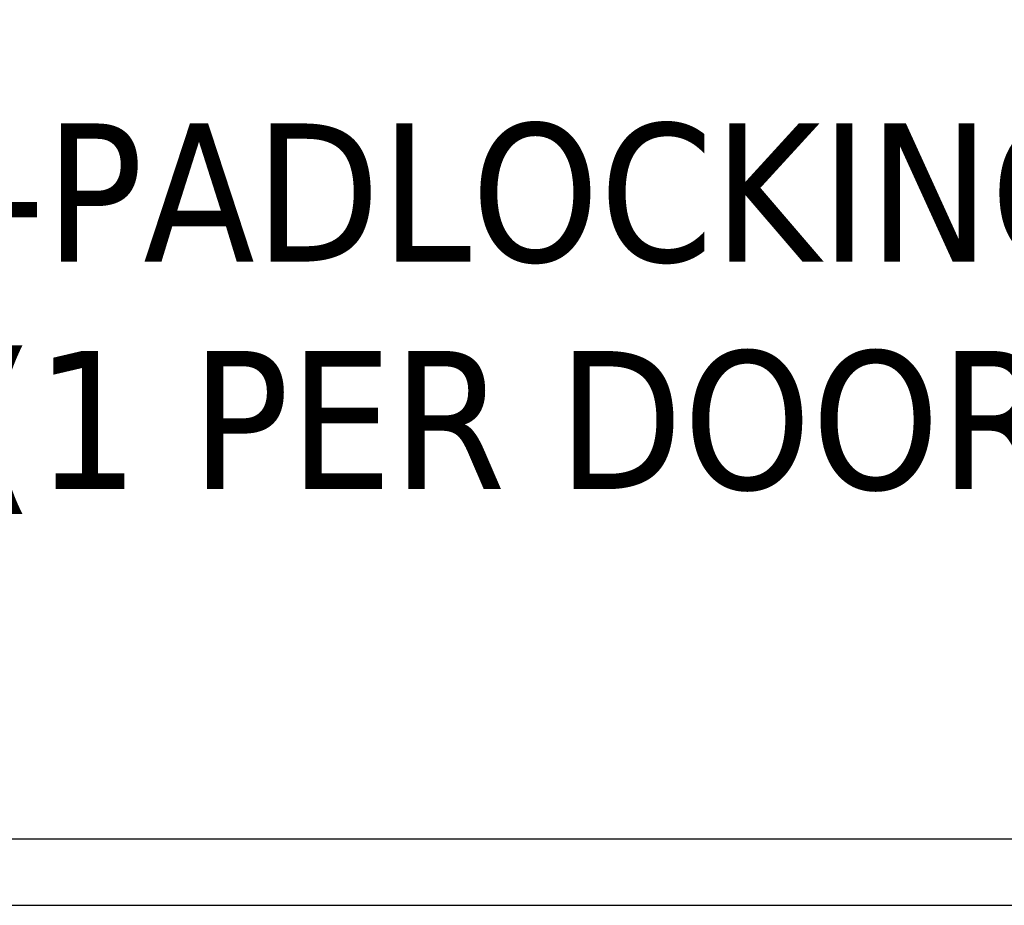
# Model space of a CAD drawing. Extents: x 785 to 1232, y 18 to 306.
# Tile 3 of 232: x 884 to 897, y 108 to 120. Entities that reach past the tile are written whole.
import ezdxf

# ---------------------------------------------------------------- set-up
doc = ezdxf.new("R2010")
doc.units = 0
doc.header["$LTSCALE"] = 4
doc.header["$MEASUREMENT"] = 0
doc.layers.get('0').update_dxf_attribs({"linetype": 'CONTINUOUS'})
doc.styles.add('ROMANS', font='romans.shx')
doc.dimstyles.new('Default (ANSI)$7', dxfattribs={"dimscale": 20, "dimtxt": 0.07, "dimasz": 0.098425, "dimexe": 0.125, "dimexo": 0.0625, "dimgap": 0.031496, "dimtad": 0, "dimtih": 1, "dimtoh": 1, "dimrnd": 1e-08, "dimzin": 0, "dimdsep": 46, "dimtxsty": 'ROMANS', "dimblk": 'Filled-1', "dimcen": 0.09, "dimdle": 0.393701, "dimclrd": 256, "dimclre": 256, "dimclrt": 256, "dimadec": 0, "dimazin": 0, "dimtfac": 0.928571, "dimtofl": 0, "dimtmove": 0, "dimatfit": 3, "dimfxl": 1, "dimtolj": 1, "dimtzin": 0, "dimlwd": -1, "dimlwe": -1, "dimarcsym": 0})

# ---------------------------------------------------------------- blocks, each defined once
blk = doc.blocks.new('Filled-1')
at = {"color": 0}
for p, q in [((0, 0), (-1, 0.1786)), ((-1, 0.1786), (-1, -0.1786)), ((-1, 0), (0, 0)), ((-1, -0.1786), (0, 0))]:
    blk.add_line(p, q, dxfattribs=at)
at = {"color": 0, "flags": 128}
blk.add_lwpolyline([(-1, -0.1786), (0, 0), (-1, 0.1786), (-1, -0.1786)], dxfattribs=at)
at = {"color": 0}
blk.add_solid([(-1, -0.1786), (0, 0), (-1, 0.1786), (-1, -0.1786)], dxfattribs=at)

msp = doc.modelspace()

# ---------------------------------------------------------------- linework, layer by layer
for p, q in [((873.657, 108.951), (908.261, 108.951)), ((908.354, 108.076), (873.564, 108.076))]:
    msp.add_line(p, q)

# ---------------------------------------------------------------- texts
at = {"insert": (898.204, 115.802), "char_height": 1.82, "width": 40.61373, "attachment_point": 6, "line_spacing_factor": 0.987884, "style": 'ROMANS'}
msp.add_mtext('{\\fTahoma|b0|i0;3-POINT KEYLOCKING-PADLOCKING\\P\\fTahoma|b0|i0;COMBO HANDLE (1 PER DOOR)}', dxfattribs=at)

# ---------------------------------------------------------------- leaders
at = {"annotation_type": 0, "has_hookline": 1, "hookline_direction": 1, "text_width": 40.379}
msp.add_leader([(905.203, 111.178), (900.802, 115.802), (898.834, 115.802)], dimstyle='Default (ANSI)$7', override={"dimtad": 0}, dxfattribs=at)

doc.saveas('drawing.dxf')
